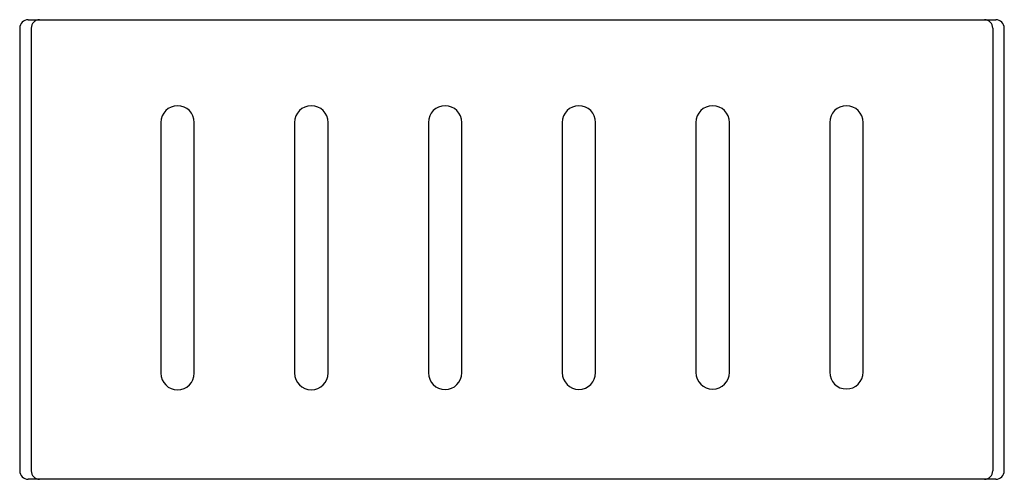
# Model space of a CAD drawing. Header units: millimetres. Extents: x 3924.287 to 3924.875, y 2249.156 to 2249.431.
import ezdxf

# ---------------------------------------------------------------- set-up
doc = ezdxf.new("R2010")
doc.units = ezdxf.units.MM
doc.layers.add('SANINDUSA', color=3, linetype='Continuous')

msp = doc.modelspace()

# ---------------------------------------------------------------- linework, layer by layer
at = {"layer": 'SANINDUSA'}
for p, q in [((3924.28661, 2249.42555), (3924.28661, 2249.16055)), ((3924.29161, 2249.43055), (3924.29851, 2249.43055)), ((3924.29351, 2249.42555), (3924.29351, 2249.16055)), ((3924.29873, 2249.43055), (3924.86331, 2249.43055)), ((3924.86354, 2249.43055), (3924.87044, 2249.43055)), ((3924.86854, 2249.42555), (3924.86854, 2249.16055)), ((3924.87543, 2249.16055), (3924.87543, 2249.42555)), ((3924.37102, 2249.36905), (3924.37102, 2249.21905)), ((3924.39102, 2249.21905), (3924.39102, 2249.36905)), ((3924.45102, 2249.36916), (3924.45102, 2249.21916)), ((3924.47102, 2249.21916), (3924.47102, 2249.36916)), ((3924.53102, 2249.36926), (3924.53102, 2249.21926)), ((3924.55102, 2249.21926), (3924.55102, 2249.36926)), ((3924.61102, 2249.36937), (3924.61102, 2249.21937)), ((3924.63102, 2249.21937), (3924.63102, 2249.36937)), ((3924.69102, 2249.36948), (3924.69102, 2249.21948)), ((3924.71102, 2249.21948), (3924.71102, 2249.36948)), ((3924.77102, 2249.36959), (3924.77102, 2249.21959)), ((3924.79102, 2249.21959), (3924.79102, 2249.36959)), ((3924.29851, 2249.15555), (3924.29161, 2249.15555)), ((3924.86331, 2249.15555), (3924.29873, 2249.15555)), ((3924.87044, 2249.15555), (3924.86354, 2249.15555))]:
    msp.add_line(p, q, dxfattribs=at)
for centre, radius, start, end in [((3924.29161, 2249.42555), 0.005, 90.00476, 180), ((3924.87044, 2249.42555), 0.005, 0, 89.99611), ((3924.38102, 2249.36905), 0.01, 0, 180), ((3924.46102, 2249.36905), 0.01, 0, 180), ((3924.54102, 2249.36905), 0.01, 0, 180), ((3924.62102, 2249.36905), 0.01, 0, 180), ((3924.70102, 2249.36905), 0.01, 0, 180), ((3924.78102, 2249.36905), 0.01, 0, 180), ((3924.38102, 2249.21905), 0.01, 180, 0), ((3924.46102, 2249.21916), 0.01, 180, 0), ((3924.54102, 2249.21926), 0.01, 180, 0), ((3924.62102, 2249.21937), 0.01, 180, 0), ((3924.70102, 2249.21948), 0.01, 180, 0), ((3924.78102, 2249.21959), 0.01, 180, 0), ((3924.29161, 2249.16055), 0.005, 180, 269.99564), ((3924.87044, 2249.16055), 0.005, 270.0035, 0)]:
    msp.add_arc(centre, radius, start, end, dxfattribs=at)
for centre, start_param, end_param in [((3924.29851, 2249.42555), 1.570796, 3.141593), ((3924.86354, 2249.42555), 0, 1.570796), ((3924.29851, 2249.16055), 3.141593, 4.712389), ((3924.86354, 2249.16055), 4.712389, 6.283185)]:
    msp.add_ellipse(centre, major_axis=(0.005, 0), ratio=0.999848, start_param=start_param, end_param=end_param, dxfattribs=at)

doc.saveas('drawing.dxf')
